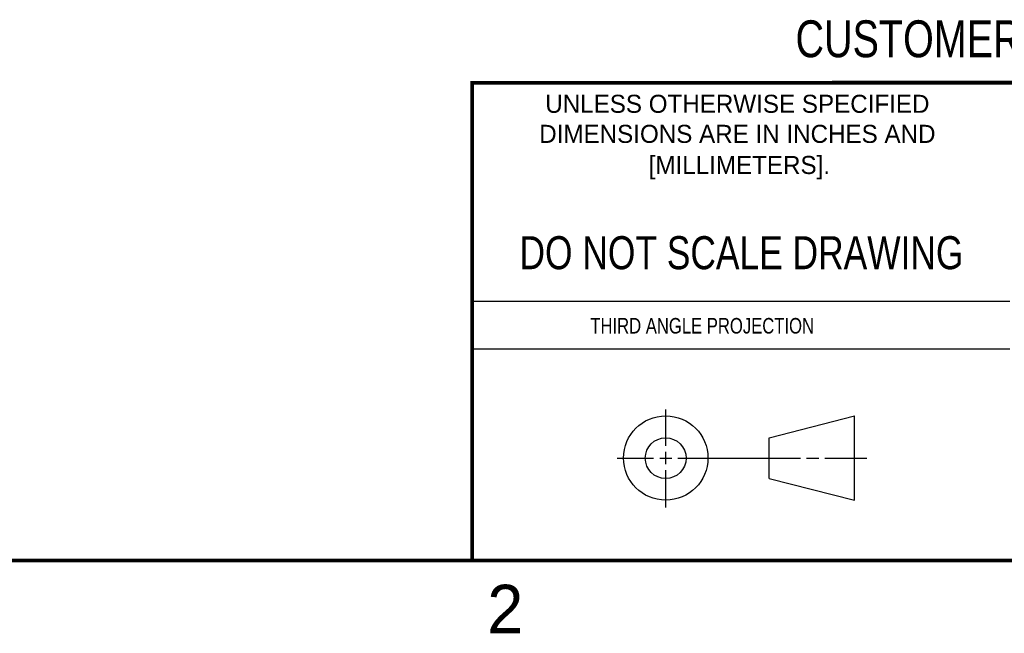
# Model space of a CAD drawing. Header units: inches. Extents: x 0 to 22, y 0 to 17.
# Tile 33 of 56: x 11.3 to 16.3, y 0.1 to 3.3. Entities that reach past the tile are written whole.
import ezdxf

# ---------------------------------------------------------------- set-up
doc = ezdxf.new("R2010")
doc.units = ezdxf.units.IN
doc.header["$LTSCALE"] = 1.21
doc.header["$MEASUREMENT"] = 0
doc.layers.get('0').update_dxf_attribs({"linetype": 'CONTINUOUS'})
doc.styles.get("Standard").update_dxf_attribs({"font": 'txt', "width": 0.8})
doc.styles.add('TEXTSTYLE_2', font='txt')

msp = doc.modelspace()

# ---------------------------------------------------------------- linework, layer by layer
at = {"color": 2, "linetype": 'Continuous'}
for p, q in [((13.61, 1.835), (16.375, 1.835)), ((16.375, 1.5888), (13.61, 1.5888)), ((14.6059, 1.0901), (14.6059, 1.2769)), ((14.3557, 1.0276), (14.5434, 1.0276)), ((14.5747, 1.0276), (14.6372, 1.0276)), ((14.6059, 0.9964), (14.6059, 1.0589)), ((14.6684, 1.0276), (15.2987, 1.0276)), ((15.3299, 1.0276), (15.3924, 1.0276)), ((15.4237, 1.0276), (15.6394, 1.0276)), ((14.6059, 0.7723), (14.6059, 0.9651))]:
    msp.add_line(p, q, dxfattribs=at)
at = {"color": 7, "linetype": 'Continuous'}
for p, q in [((15.1374, 1.132), (15.5769, 1.2447)), ((15.5769, 0.8105), (15.5769, 1.2447)), ((15.1374, 0.9219), (15.1374, 1.132)), ((15.1374, 0.9219), (15.5769, 0.8105))]:
    msp.add_line(p, q, dxfattribs=at)
at = {"color": 7, "linetype": 'Continuous', "const_width": 0.02}
for points in [[(13.6, 2.9595), (21.5, 2.96)], [(13.61, 0.5), (13.61, 2.96)], [(0.5, 0.5), (21.5, 0.5)]]:
    msp.add_lwpolyline(points, dxfattribs=at)
at = {"color": 7, "linetype": 'Continuous'}
for centre, radius in [((14.6059, 1.0276), 0.2171), ((14.6054, 1.0269), 0.105)]:
    msp.add_circle(centre, radius, dxfattribs=at)

# ---------------------------------------------------------------- texts
at = {"color": 7, "linetype": 'Continuous', "attachment_point": 2, "line_spacing_factor": 0.9}
for s, insert, char_height, width in [('CUSTOMER DRAWING', (16.3742, 3.2811), 0.19, 2.432), ('DO NOT SCALE DRAWING', (14.9953, 2.1698), 0.17, 2.72)]:
    msp.add_mtext(s, dxfattribs=dict(at, insert=insert, char_height=char_height, width=width))
at = {"color": 2, "linetype": 'Continuous', "line_spacing_factor": 0.9, "style": 'TEXTSTYLE_2'}
for s, insert, char_height, width, attachment_point in [('UNLESS OTHERWISE SPECIFIED', (14.9742, 2.8979), 0.093, 2.418, 2), ('DIMENSIONS ARE IN INCHES AND', (14.9742, 2.7431), 0.093, 2.604, 2), ('[MILLIMETERS].', (14.9844, 2.5829), 0.093, 1.302, 2), ('2', (13.6875, 0.375), 0.25, 0.25, 1)]:
    msp.add_mtext(s, dxfattribs=dict(at, insert=insert, char_height=char_height, width=width, attachment_point=attachment_point))
at = {"color": 2, "linetype": 'Continuous', "insert": (14.2178, 1.7486), "char_height": 0.08, "width": 1.408, "attachment_point": 1, "line_spacing_factor": 0.9}
msp.add_mtext('THIRD ANGLE PROJECTION', dxfattribs=at)

doc.saveas('drawing.dxf')
